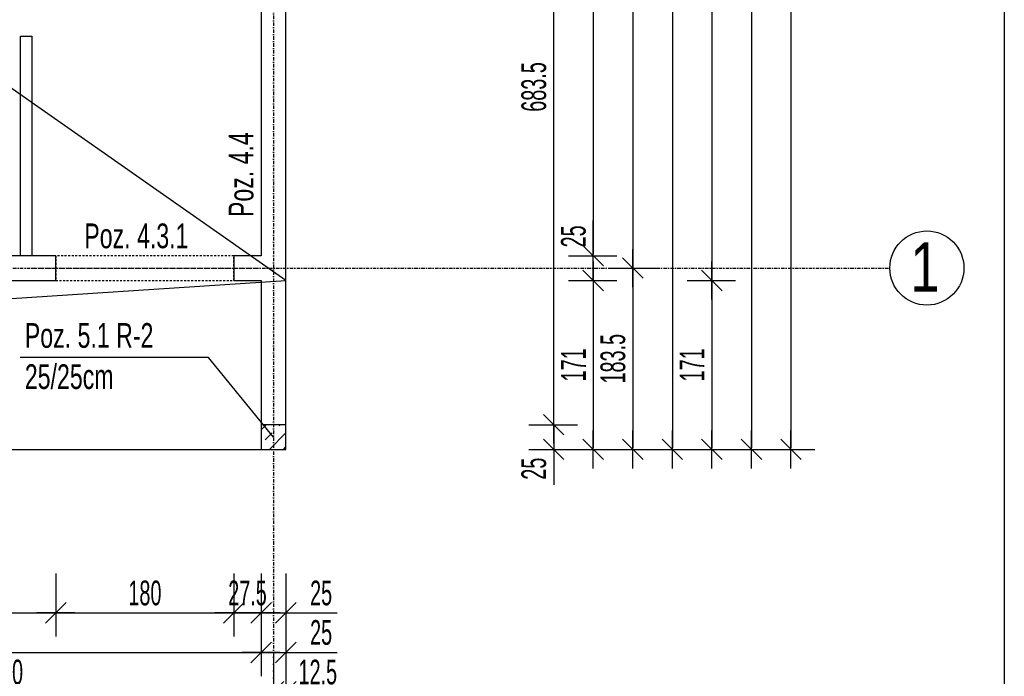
# Model space of a CAD drawing. Header units: millimetres. Extents: x -6373 to 10868, y -2819 to 2013.
# Tile 32 of 67: x -3297 to -2301, y -1157 to -492. Entities that reach past the tile are written whole.
import ezdxf

# ---------------------------------------------------------------- set-up
doc = ezdxf.new("R2010")
doc.units = ezdxf.units.MM
doc.header["$LTSCALE"] = 10
doc.linetypes.add('MO', pattern=[0.7, 0.35, -0.17, 0.01, -0.17])
doc.linetypes.add('MP', pattern=[0.36, 0.2, -0.16])
doc.layers.add('BA_obw', color=230, linetype='Continuous', plot=False)
for name, color, linetype in [('BA_szr', 1, 'Continuous'), ('BA_txs', 2, 'Continuous'), ('BA_wym', 1, 'Continuous'), ('BD_lpm', 1, 'MP'), ('BD_osm', 1, 'MO'), ('BD_txs', 2, 'Continuous'), ('BD_wic', 1, 'Continuous'), ('BD_wig', 3, 'Continuous'), ('BZ_odn', 1, 'Continuous'), ('BZ_txs', 2, 'Continuous')]:
    doc.layers.add(name, color=color, linetype=linetype)
doc.styles.add('BIKTS', font='bikromsw.shx', dxfattribs={"width": 0.8})
doc.styles.add('BIKWYM', font='bikromsw.shx', dxfattribs={"width": 0.6})
doc.dimstyles.new('BA_KR_100_cm', dxfattribs={"dimtxt": 25, "dimasz": 1.666667, "dimexe": 24, "dimexo": 0, "dimgap": 0, "dimtad": 0, "dimdec": 1, "dimrnd": 0.5, "dimzin": 9, "dimdsep": 46, "dimtxsty": 'BIKWYM', "dimblk": 'WYM-KR', "dimcen": 0, "dimdle": 20, "dimclrd": 256, "dimclre": 256, "dimclrt": 2, "dimadec": 0, "dimazin": 0, "dimtfac": 0.033333, "dimtdec": 1, "dimtmove": 0, "dimatfit": 3, "dimldrblk": 'WYM-KR', "dimfxl": 25, "dimfxlon": 1, "dimtvp": 0.8, "dimtolj": 1, "dimarcsym": 0})
doc.dimstyles.new('BZ_ST_100_cm', dxfattribs={"dimtxt": 25, "dimasz": 1.666667, "dimexe": 24, "dimexo": 0, "dimgap": 0, "dimtad": 0, "dimdec": 1, "dimrnd": 0.5, "dimdsep": 46, "dimtxsty": 'BIKWYM', "dimblk": 'WYM-ST', "dimcen": 0, "dimdle": 20, "dimclrd": 256, "dimclre": 256, "dimclrt": 7, "dimadec": 0, "dimazin": 0, "dimtfac": 0.033333, "dimtdec": 1, "dimtix": 1, "dimtmove": 2, "dimatfit": 3, "dimldrblk": 'WYM-ST', "dimfxl": 25, "dimfxlon": 1, "dimtvp": 0.8, "dimtolj": 1, "dimtzin": 0, "dimarcsym": 0})

# ---------------------------------------------------------------- blocks, each defined once
blk = doc.blocks.new('WYM-ST')
blk.add_hatch(color=256).paths.add_polyline_path([(-13, 2.88), (0, 0), (-13, -2.88)])
blk.add_lwpolyline([(0, 0), (-13, 2.88), (-13, -2.88), (0, 0)])
blk = doc.blocks.new('WYM-KR')
at = {"color": 7, "linetype": 'ByBlock'}
blk.add_line((6.24, 6.24), (-6.24, -6.24), dxfattribs=at)
at = {"linetype": 'ByBlock'}
blk.add_line((11.52, 0), (-11.52, 0), dxfattribs=at)
blk = doc.blocks.new('*D81')
at = {"layer": 'BA_wym', "lineweight": -2}
for p, q in [((-3469.92, -1052.6), (-3469.92, -1116.6)), ((-3259.92, -1052.6), (-3259.92, -1116.6)), ((-3468.25, -1092.6), (-3261.58, -1092.6))]:
    blk.add_line(p, q, dxfattribs=at)
at = {"layer": 'Defpoints', "color": 0}
for p in [(-3469.92, -756.15), (-3259.92, -756.15), (-3259.92, -1092.6)]:
    blk.add_point(p, dxfattribs=at)
at = {"layer": 'BA_wym', "lineweight": -2, "xscale": 1.666666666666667, "yscale": 1.666666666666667, "zscale": 1.666666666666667, "rotation": 180}
blk.add_blockref('WYM-KR', (-3469.92, -1092.6), dxfattribs=at)
at = {"layer": 'BA_wym', "lineweight": -2, "xscale": 1.666666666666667, "yscale": 1.666666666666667, "zscale": 1.666666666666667}
blk.add_blockref('WYM-KR', (-3259.92, -1092.6), dxfattribs=at)
at = {"layer": 'BA_wym', "color": 2, "insert": (-3364.92, -1072.6), "char_height": 25, "attachment_point": 5, "style": 'BIKWYM'}
blk.add_mtext('\\A1;210', dxfattribs=at)
blk = doc.blocks.new('*D82')
at = {"layer": 'BA_wym', "lineweight": -2}
for p, q in [((-3259.92, -1052.6), (-3259.92, -1116.6)), ((-3079.92, -1052.6), (-3079.92, -1116.6)), ((-3258.25, -1092.6), (-3081.58, -1092.6))]:
    blk.add_line(p, q, dxfattribs=at)
at = {"layer": 'Defpoints', "color": 0}
for p in [(-3259.92, -756.15), (-3079.92, -756.15), (-3079.92, -1092.6)]:
    blk.add_point(p, dxfattribs=at)
at = {"layer": 'BA_wym', "lineweight": -2, "xscale": 1.666666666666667, "yscale": 1.666666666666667, "zscale": 1.666666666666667, "rotation": 180}
blk.add_blockref('WYM-KR', (-3259.92, -1092.6), dxfattribs=at)
at = {"layer": 'BA_wym', "lineweight": -2, "xscale": 1.666666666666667, "yscale": 1.666666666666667, "zscale": 1.666666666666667}
blk.add_blockref('WYM-KR', (-3079.92, -1092.6), dxfattribs=at)
at = {"layer": 'BA_wym', "color": 2, "insert": (-3169.92, -1072.6), "char_height": 25, "attachment_point": 5, "style": 'BIKWYM'}
blk.add_mtext('\\A1;180', dxfattribs=at)
blk = doc.blocks.new('*D83')
at = {"layer": 'BA_wym', "lineweight": -2}
for p, q in [((-3079.92, -1052.6), (-3079.92, -1116.6)), ((-3052.41, -1052.6), (-3052.41, -1116.6)), ((-3081.58, -1092.6), (-3083.25, -1092.6)), ((-3079.92, -1092.6), (-3052.41, -1092.6)), ((-3050.75, -1092.6), (-3049.08, -1092.6))]:
    blk.add_line(p, q, dxfattribs=at)
at = {"layer": 'Defpoints', "color": 0}
for p in [(-3079.92, -756.15), (-3052.41, -927.15), (-3052.41, -1092.6)]:
    blk.add_point(p, dxfattribs=at)
at = {"layer": 'BA_wym', "lineweight": -2, "xscale": 1.666666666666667, "yscale": 1.666666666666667, "zscale": 1.666666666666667}
blk.add_blockref('WYM-KR', (-3079.92, -1092.6), dxfattribs=at)
at = {"layer": 'BA_wym', "lineweight": -2, "xscale": 1.666666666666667, "yscale": 1.666666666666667, "zscale": 1.666666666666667, "rotation": 180}
blk.add_blockref('WYM-KR', (-3052.41, -1092.6), dxfattribs=at)
at = {"layer": 'BA_wym', "color": 2, "insert": (-3066.16, -1072.6), "char_height": 25, "attachment_point": 5, "style": 'BIKWYM'}
blk.add_mtext('\\A1;27.5', dxfattribs=at)
blk = doc.blocks.new('*D84')
at = {"layer": 'BA_wym', "lineweight": -2}
for p, q in [((-3052.41, -1052.6), (-3052.41, -1116.6)), ((-3027.41, -1052.6), (-3027.41, -1116.6)), ((-3054.08, -1092.6), (-3055.75, -1092.6)), ((-3052.41, -1092.6), (-3027.41, -1092.6)), ((-3025.75, -1092.6), (-2975.51, -1092.6))]:
    blk.add_line(p, q, dxfattribs=at)
at = {"layer": 'Defpoints', "color": 0}
for p in [(-3052.41, -927.15), (-3027.41, -927.15), (-3027.41, -1092.6)]:
    blk.add_point(p, dxfattribs=at)
at = {"layer": 'BA_wym', "lineweight": -2, "xscale": 1.666666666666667, "yscale": 1.666666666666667, "zscale": 1.666666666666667}
blk.add_blockref('WYM-KR', (-3052.41, -1092.6), dxfattribs=at)
at = {"layer": 'BA_wym', "lineweight": -2, "xscale": 1.666666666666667, "yscale": 1.666666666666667, "zscale": 1.666666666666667, "rotation": 180}
blk.add_blockref('WYM-KR', (-3027.41, -1092.6), dxfattribs=at)
at = {"layer": 'BA_wym', "color": 2, "insert": (-2991.7, -1072.6), "char_height": 25, "attachment_point": 5, "style": 'BIKWYM'}
blk.add_mtext('\\A1;25', dxfattribs=at)
blk = doc.blocks.new('*D92')
at = {"layer": 'BA_wym', "lineweight": -2}
for p, q in [((-3717.41, -1092.6), (-3717.41, -1156.6)), ((-3052.41, -1092.6), (-3052.41, -1156.6)), ((-3715.75, -1132.6), (-3054.08, -1132.6))]:
    blk.add_line(p, q, dxfattribs=at)
at = {"layer": 'Defpoints', "color": 0}
for p in [(-3717.41, -731.15), (-3052.41, -927.15), (-3052.41, -1132.6)]:
    blk.add_point(p, dxfattribs=at)
at = {"layer": 'BA_wym', "lineweight": -2, "xscale": 1.666666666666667, "yscale": 1.666666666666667, "zscale": 1.666666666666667, "rotation": 180}
blk.add_blockref('WYM-KR', (-3717.41, -1132.6), dxfattribs=at)
at = {"layer": 'BA_wym', "lineweight": -2, "xscale": 1.666666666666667, "yscale": 1.666666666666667, "zscale": 1.666666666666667}
blk.add_blockref('WYM-KR', (-3052.41, -1132.6), dxfattribs=at)
at = {"layer": 'BA_wym', "color": 2, "insert": (-3384.91, -1112.6), "char_height": 25, "attachment_point": 5, "style": 'BIKWYM'}
blk.add_mtext('\\A1;665', dxfattribs=at)
blk = doc.blocks.new('*D93')
at = {"layer": 'BA_wym', "lineweight": -2}
for p, q in [((-3052.41, -1092.6), (-3052.41, -1156.6)), ((-3027.41, -1092.6), (-3027.41, -1156.6)), ((-3054.08, -1132.6), (-3055.75, -1132.6)), ((-3052.41, -1132.6), (-3027.41, -1132.6)), ((-3025.75, -1132.6), (-2975.51, -1132.6))]:
    blk.add_line(p, q, dxfattribs=at)
at = {"layer": 'Defpoints', "color": 0}
for p in [(-3052.41, -927.15), (-3027.41, -927.15), (-3027.41, -1132.6)]:
    blk.add_point(p, dxfattribs=at)
at = {"layer": 'BA_wym', "lineweight": -2, "xscale": 1.666666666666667, "yscale": 1.666666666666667, "zscale": 1.666666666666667}
blk.add_blockref('WYM-KR', (-3052.41, -1132.6), dxfattribs=at)
at = {"layer": 'BA_wym', "lineweight": -2, "xscale": 1.666666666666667, "yscale": 1.666666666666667, "zscale": 1.666666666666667, "rotation": 180}
blk.add_blockref('WYM-KR', (-3027.41, -1132.6), dxfattribs=at)
at = {"layer": 'BA_wym', "color": 2, "insert": (-2991.7, -1112.6), "char_height": 25, "attachment_point": 5, "style": 'BIKWYM'}
blk.add_mtext('\\A1;25', dxfattribs=at)
blk = doc.blocks.new('*D100')
at = {"layer": 'BA_wym', "lineweight": -2}
for p, q in [((-3579.91, -1132.6), (-3579.91, -1196.6)), ((-3039.91, -1132.6), (-3039.91, -1196.6)), ((-3578.25, -1172.6), (-3041.58, -1172.6))]:
    blk.add_line(p, q, dxfattribs=at)
at = {"layer": 'Defpoints', "color": 0}
for p in [(-3579.91, -756.35), (-3039.91, -760.32), (-3039.91, -1172.6)]:
    blk.add_point(p, dxfattribs=at)
at = {"layer": 'BA_wym', "lineweight": -2, "xscale": 1.666666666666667, "yscale": 1.666666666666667, "zscale": 1.666666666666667, "rotation": 180}
blk.add_blockref('WYM-KR', (-3579.91, -1172.6), dxfattribs=at)
at = {"layer": 'BA_wym', "lineweight": -2, "xscale": 1.666666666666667, "yscale": 1.666666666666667, "zscale": 1.666666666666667}
blk.add_blockref('WYM-KR', (-3039.91, -1172.6), dxfattribs=at)
at = {"layer": 'BA_wym', "color": 2, "insert": (-3309.91, -1152.6), "char_height": 25, "attachment_point": 5, "style": 'BIKWYM'}
blk.add_mtext('\\A1;540', dxfattribs=at)
blk = doc.blocks.new('*D101')
at = {"layer": 'BA_wym', "lineweight": -2}
for p, q in [((-3039.91, -1132.6), (-3039.91, -1196.6)), ((-3027.41, -1132.6), (-3027.41, -1196.6)), ((-3041.58, -1172.6), (-3043.25, -1172.6)), ((-3039.91, -1172.6), (-3027.41, -1172.6)), ((-3025.75, -1172.6), (-2965.98, -1172.6))]:
    blk.add_line(p, q, dxfattribs=at)
at = {"layer": 'Defpoints', "color": 0}
for p in [(-3039.91, -654.55), (-3027.41, -927.15), (-3027.41, -1172.6)]:
    blk.add_point(p, dxfattribs=at)
at = {"layer": 'BA_wym', "lineweight": -2, "xscale": 1.666666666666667, "yscale": 1.666666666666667, "zscale": 1.666666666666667}
blk.add_blockref('WYM-KR', (-3039.91, -1172.6), dxfattribs=at)
at = {"layer": 'BA_wym', "lineweight": -2, "xscale": 1.666666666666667, "yscale": 1.666666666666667, "zscale": 1.666666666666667, "rotation": 180}
blk.add_blockref('WYM-KR', (-3027.41, -1172.6), dxfattribs=at)
at = {"layer": 'BA_wym', "color": 2, "insert": (-2995.03, -1152.6), "char_height": 25, "attachment_point": 5, "style": 'BIKWYM'}
blk.add_mtext('\\A1;12.5', dxfattribs=at)
blk = doc.blocks.new('*D105')
at = {"layer": 'BA_wym', "lineweight": -2}
for p, q in [((-3729.91, -1172.6), (-3729.91, -1236.6)), ((-3027.41, -1172.6), (-3027.41, -1236.6)), ((-3728.25, -1212.6), (-3029.08, -1212.6))]:
    blk.add_line(p, q, dxfattribs=at)
at = {"layer": 'Defpoints', "color": 0}
for p in [(-3729.91, -890.15), (-3027.41, -927.15), (-3027.41, -1212.6)]:
    blk.add_point(p, dxfattribs=at)
at = {"layer": 'BA_wym', "lineweight": -2, "xscale": 1.666666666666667, "yscale": 1.666666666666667, "zscale": 1.666666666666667, "rotation": 180}
blk.add_blockref('WYM-KR', (-3729.91, -1212.6), dxfattribs=at)
at = {"layer": 'BA_wym', "lineweight": -2, "xscale": 1.666666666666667, "yscale": 1.666666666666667, "zscale": 1.666666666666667}
blk.add_blockref('WYM-KR', (-3027.41, -1212.6), dxfattribs=at)
at = {"layer": 'BA_wym', "color": 2, "insert": (-3378.66, -1192.6), "char_height": 25, "attachment_point": 5, "style": 'BIKWYM'}
blk.add_mtext('\\A1;702.5', dxfattribs=at)
blk = doc.blocks.new('*D107')
at = {"layer": 'BA_wym', "lineweight": -2}
for p, q in [((-5607.41, -1212.6), (-5607.41, -1276.6)), ((-3052.41, -1212.6), (-3052.41, -1276.6)), ((-5605.75, -1252.6), (-3054.08, -1252.6))]:
    blk.add_line(p, q, dxfattribs=at)
at = {"layer": 'Defpoints', "color": 0}
for p in [(-5607.41, -927.15), (-3052.41, -927.15), (-3052.41, -1252.6)]:
    blk.add_point(p, dxfattribs=at)
at = {"layer": 'BA_wym', "lineweight": -2, "xscale": 1.666666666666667, "yscale": 1.666666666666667, "zscale": 1.666666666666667, "rotation": 180}
blk.add_blockref('WYM-KR', (-5607.41, -1252.6), dxfattribs=at)
at = {"layer": 'BA_wym', "lineweight": -2, "xscale": 1.666666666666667, "yscale": 1.666666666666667, "zscale": 1.666666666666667}
blk.add_blockref('WYM-KR', (-3052.41, -1252.6), dxfattribs=at)
at = {"layer": 'BA_wym', "color": 2, "insert": (-4329.91, -1232.6), "char_height": 25, "attachment_point": 5, "style": 'BIKWYM'}
blk.add_mtext('\\A1;2555', dxfattribs=at)
blk = doc.blocks.new('*D108')
at = {"layer": 'BA_wym', "lineweight": -2}
for p, q in [((-3052.41, -1212.6), (-3052.41, -1276.6)), ((-3027.41, -1212.6), (-3027.41, -1276.6)), ((-3054.08, -1252.6), (-3055.75, -1252.6)), ((-3052.41, -1252.6), (-3027.41, -1252.6)), ((-3025.75, -1252.6), (-2975.51, -1252.6))]:
    blk.add_line(p, q, dxfattribs=at)
at = {"layer": 'Defpoints', "color": 0}
for p in [(-3052.41, -927.15), (-3027.41, -927.15), (-3027.41, -1252.6)]:
    blk.add_point(p, dxfattribs=at)
at = {"layer": 'BA_wym', "lineweight": -2, "xscale": 1.666666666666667, "yscale": 1.666666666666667, "zscale": 1.666666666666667}
blk.add_blockref('WYM-KR', (-3052.41, -1252.6), dxfattribs=at)
at = {"layer": 'BA_wym', "lineweight": -2, "xscale": 1.666666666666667, "yscale": 1.666666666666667, "zscale": 1.666666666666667, "rotation": 180}
blk.add_blockref('WYM-KR', (-3027.41, -1252.6), dxfattribs=at)
at = {"layer": 'BA_wym', "color": 2, "insert": (-2991.7, -1232.6), "char_height": 25, "attachment_point": 5, "style": 'BIKWYM'}
blk.add_mtext('\\A1;25', dxfattribs=at)
blk = doc.blocks.new('*D109')
at = {"layer": 'BA_wym', "lineweight": -2}
for p, q in [((-5632.41, -1252.6), (-5632.41, -1316.6)), ((-3027.41, -1252.6), (-3027.41, -1316.6)), ((-5630.75, -1292.6), (-3029.08, -1292.6))]:
    blk.add_line(p, q, dxfattribs=at)
at = {"layer": 'Defpoints', "color": 0}
for p in [(-5632.41, -927.15), (-3027.41, -927.15), (-3027.41, -1292.6)]:
    blk.add_point(p, dxfattribs=at)
at = {"layer": 'BA_wym', "lineweight": -2, "xscale": 1.666666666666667, "yscale": 1.666666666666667, "zscale": 1.666666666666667, "rotation": 180}
blk.add_blockref('WYM-KR', (-5632.41, -1292.6), dxfattribs=at)
at = {"layer": 'BA_wym', "lineweight": -2, "xscale": 1.666666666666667, "yscale": 1.666666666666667, "zscale": 1.666666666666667}
blk.add_blockref('WYM-KR', (-3027.41, -1292.6), dxfattribs=at)
at = {"layer": 'BA_wym', "color": 2, "insert": (-4329.91, -1272.6), "char_height": 25, "attachment_point": 5, "style": 'BIKWYM'}
blk.add_mtext('\\A1;2605', dxfattribs=at)
blk = doc.blocks.new('*D146')
at = {"layer": 'BA_wym', "lineweight": -2}
for p, q in [((-2781.41, -218.65), (-2732.41, -218.65)), ((-2756.41, -900.48), (-2756.41, -220.31)), ((-2781.41, -902.15), (-2732.41, -902.15))]:
    blk.add_line(p, q, dxfattribs=at)
at = {"layer": 'Defpoints', "color": 0}
for p in [(-3027.41, -218.65), (-2756.41, -218.65), (-3027.41, -902.15)]:
    blk.add_point(p, dxfattribs=at)
at = {"layer": 'BA_wym', "lineweight": -2, "xscale": 1.666666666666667, "yscale": 1.666666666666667, "zscale": 1.666666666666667}
for p, rotation in [((-2756.41, -218.65), 90), ((-2756.41, -902.15), 270)]:
    blk.add_blockref('WYM-KR', p, dxfattribs=dict(at, rotation=rotation))
at = {"layer": 'BA_wym', "color": 2, "insert": (-2776.41, -560.4), "char_height": 25, "attachment_point": 5, "rotation": 90, "style": 'BIKWYM'}
blk.add_mtext('\\A1;683.5', dxfattribs=at)
blk = doc.blocks.new('*D147')
at = {"layer": 'BA_wym', "lineweight": -2}
for p, q in [((-2781.41, -902.15), (-2732.41, -902.15)), ((-2756.41, -900.48), (-2756.41, -898.81)), ((-2756.41, -902.15), (-2756.41, -927.15)), ((-2781.41, -927.15), (-2732.41, -927.15)), ((-2756.41, -928.81), (-2756.41, -962.86))]:
    blk.add_line(p, q, dxfattribs=at)
at = {"layer": 'Defpoints', "color": 0}
for p in [(-3027.41, -902.15), (-3027.41, -927.15), (-2756.41, -927.15)]:
    blk.add_point(p, dxfattribs=at)
at = {"layer": 'BA_wym', "lineweight": -2, "xscale": 1.666666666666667, "yscale": 1.666666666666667, "zscale": 1.666666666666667}
for p, rotation in [((-2756.41, -902.15), 270), ((-2756.41, -927.15), 90)]:
    blk.add_blockref('WYM-KR', p, dxfattribs=dict(at, rotation=rotation))
at = {"layer": 'BA_wym', "color": 2, "insert": (-2776.41, -946.67), "char_height": 25, "attachment_point": 5, "rotation": 90, "style": 'BIKWYM'}
blk.add_mtext('\\A1;25', dxfattribs=at)
blk = doc.blocks.new('*D151')
at = {"layer": 'BA_wym', "lineweight": -2}
for p, q in [((-2741.41, 98.85), (-2692.41, 98.85)), ((-2716.41, 97.19), (-2716.41, -729.48)), ((-2741.41, -731.15), (-2692.41, -731.15))]:
    blk.add_line(p, q, dxfattribs=at)
at = {"layer": 'Defpoints', "color": 0}
for p in [(-3027.41, 98.85), (-3052.41, -731.15), (-2716.41, -731.15)]:
    blk.add_point(p, dxfattribs=at)
at = {"layer": 'BA_wym', "lineweight": -2, "xscale": 1.666666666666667, "yscale": 1.666666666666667, "zscale": 1.666666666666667}
for p, rotation in [((-2716.41, 98.85), 90), ((-2716.41, -731.15), 270)]:
    blk.add_blockref('WYM-KR', p, dxfattribs=dict(at, rotation=rotation))
at = {"layer": 'BA_wym', "color": 2, "insert": (-2736.41, -316.15), "char_height": 25, "attachment_point": 5, "rotation": 90, "style": 'BIKWYM'}
blk.add_mtext('\\A1;830', dxfattribs=at)
blk = doc.blocks.new('*D152')
at = {"layer": 'BA_wym', "lineweight": -2}
for p, q in [((-2716.41, -729.48), (-2716.41, -695.43)), ((-2741.41, -731.15), (-2692.41, -731.15)), ((-2716.41, -756.15), (-2716.41, -731.15)), ((-2741.41, -756.15), (-2692.41, -756.15)), ((-2716.41, -757.81), (-2716.41, -759.48))]:
    blk.add_line(p, q, dxfattribs=at)
at = {"layer": 'Defpoints', "color": 0}
for p in [(-3052.41, -731.15), (-2716.41, -731.15), (-3052.41, -756.15)]:
    blk.add_point(p, dxfattribs=at)
at = {"layer": 'BA_wym', "lineweight": -2, "xscale": 1.666666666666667, "yscale": 1.666666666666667, "zscale": 1.666666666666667}
for p, rotation in [((-2716.41, -731.15), 270), ((-2716.41, -756.15), 90)]:
    blk.add_blockref('WYM-KR', p, dxfattribs=dict(at, rotation=rotation))
at = {"layer": 'BA_wym', "color": 2, "insert": (-2736.41, -711.62), "char_height": 25, "attachment_point": 5, "rotation": 90, "style": 'BIKWYM'}
blk.add_mtext('\\A1;25', dxfattribs=at)
blk = doc.blocks.new('*D153')
at = {"layer": 'BA_wym', "lineweight": -2}
for p, q in [((-2741.41, -756.15), (-2692.41, -756.15)), ((-2716.41, -757.81), (-2716.41, -925.48)), ((-2741.41, -927.15), (-2692.41, -927.15))]:
    blk.add_line(p, q, dxfattribs=at)
at = {"layer": 'Defpoints', "color": 0}
for p in [(-3052.41, -756.15), (-3027.41, -927.15), (-2716.41, -927.15)]:
    blk.add_point(p, dxfattribs=at)
at = {"layer": 'BA_wym', "lineweight": -2, "xscale": 1.666666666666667, "yscale": 1.666666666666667, "zscale": 1.666666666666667}
for p, rotation in [((-2716.41, -756.15), 90), ((-2716.41, -927.15), 270)]:
    blk.add_blockref('WYM-KR', p, dxfattribs=dict(at, rotation=rotation))
at = {"layer": 'BA_wym', "color": 2, "insert": (-2736.41, -841.65), "char_height": 25, "attachment_point": 5, "rotation": 90, "style": 'BIKWYM'}
blk.add_mtext('\\A1;171', dxfattribs=at)
blk = doc.blocks.new('*D158')
at = {"layer": 'BA_wym', "lineweight": -2}
for p, q in [((-2701.41, 6.35), (-2652.41, 6.35)), ((-2676.41, 4.69), (-2676.41, -741.98)), ((-2701.41, -743.65), (-2652.41, -743.65))]:
    blk.add_line(p, q, dxfattribs=at)
at = {"layer": 'Defpoints', "color": 0}
for p in [(-3027.41, 6.35), (-3027.41, -743.65), (-2676.41, -743.65)]:
    blk.add_point(p, dxfattribs=at)
at = {"layer": 'BA_wym', "lineweight": -2, "xscale": 1.666666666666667, "yscale": 1.666666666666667, "zscale": 1.666666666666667}
for p, rotation in [((-2676.41, 6.35), 90), ((-2676.41, -743.65), 270)]:
    blk.add_blockref('WYM-KR', p, dxfattribs=dict(at, rotation=rotation))
at = {"layer": 'BA_wym', "color": 2, "insert": (-2696.41, -368.65), "char_height": 25, "attachment_point": 5, "rotation": 90, "style": 'BIKWYM'}
blk.add_mtext('\\A1;750', dxfattribs=at)
blk = doc.blocks.new('*D159')
at = {"layer": 'BA_wym', "lineweight": -2}
for p, q in [((-2701.41, -743.65), (-2652.41, -743.65)), ((-2676.41, -745.31), (-2676.41, -925.48)), ((-2701.41, -927.15), (-2652.41, -927.15))]:
    blk.add_line(p, q, dxfattribs=at)
at = {"layer": 'Defpoints', "color": 0}
for p in [(-3027.41, -743.65), (-3027.41, -927.15), (-2676.41, -927.15)]:
    blk.add_point(p, dxfattribs=at)
at = {"layer": 'BA_wym', "lineweight": -2, "xscale": 1.666666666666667, "yscale": 1.666666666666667, "zscale": 1.666666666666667}
for p, rotation in [((-2676.41, -743.65), 90), ((-2676.41, -927.15), 270)]:
    blk.add_blockref('WYM-KR', p, dxfattribs=dict(at, rotation=rotation))
at = {"layer": 'BA_wym', "color": 2, "insert": (-2696.41, -835.4), "char_height": 25, "attachment_point": 5, "rotation": 90, "style": 'BIKWYM'}
blk.add_mtext('\\A1;183.5', dxfattribs=at)
blk = doc.blocks.new('*D161')
at = {"layer": 'BA_wym', "lineweight": -2}
for p, q in [((-2621.41, 1068.85), (-2572.41, 1068.85)), ((-2596.41, 1067.19), (-2596.41, -754.48)), ((-2621.41, -756.15), (-2572.41, -756.15))]:
    blk.add_line(p, q, dxfattribs=at)
at = {"layer": 'Defpoints', "color": 0}
for p in [(-3027.41, 1068.85), (-3052.41, -756.15), (-2596.41, -756.15)]:
    blk.add_point(p, dxfattribs=at)
at = {"layer": 'BA_wym', "lineweight": -2, "xscale": 1.666666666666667, "yscale": 1.666666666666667, "zscale": 1.666666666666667}
for p, rotation in [((-2596.41, 1068.85), 90), ((-2596.41, -756.15), 270)]:
    blk.add_blockref('WYM-KR', p, dxfattribs=dict(at, rotation=rotation))
at = {"layer": 'BA_wym', "color": 2, "insert": (-2616.41, 156.35), "char_height": 25, "attachment_point": 5, "rotation": 90, "style": 'BIKWYM'}
blk.add_mtext('\\A1;1825', dxfattribs=at)
blk = doc.blocks.new('*D162')
at = {"layer": 'BA_wym', "lineweight": -2}
for p, q in [((-2621.41, -756.15), (-2572.41, -756.15)), ((-2596.41, -757.81), (-2596.41, -925.48)), ((-2621.41, -927.15), (-2572.41, -927.15))]:
    blk.add_line(p, q, dxfattribs=at)
at = {"layer": 'Defpoints', "color": 0}
for p in [(-3052.41, -756.15), (-3027.41, -927.15), (-2596.41, -927.15)]:
    blk.add_point(p, dxfattribs=at)
at = {"layer": 'BA_wym', "lineweight": -2, "xscale": 1.666666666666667, "yscale": 1.666666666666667, "zscale": 1.666666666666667}
for p, rotation in [((-2596.41, -756.15), 90), ((-2596.41, -927.15), 270)]:
    blk.add_blockref('WYM-KR', p, dxfattribs=dict(at, rotation=rotation))
at = {"layer": 'BA_wym', "color": 2, "insert": (-2616.41, -841.65), "char_height": 25, "attachment_point": 5, "rotation": 90, "style": 'BIKWYM'}
blk.add_mtext('\\A1;171', dxfattribs=at)
blk = doc.blocks.new('*D163')
at = {"layer": 'BA_wym', "lineweight": -2}
for p, q in [((-2581.41, 1119.85), (-2532.41, 1119.85)), ((-2556.41, 1118.18), (-2556.41, -925.48)), ((-2581.41, -927.15), (-2532.41, -927.15))]:
    blk.add_line(p, q, dxfattribs=at)
at = {"layer": 'Defpoints', "color": 0}
for p in [(-3717.41, 1119.85), (-3027.41, -927.15), (-2556.41, -927.15)]:
    blk.add_point(p, dxfattribs=at)
at = {"layer": 'BA_wym', "lineweight": -2, "xscale": 1.666666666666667, "yscale": 1.666666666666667, "zscale": 1.666666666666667}
for p, rotation in [((-2556.41, 1119.85), 90), ((-2556.41, -927.15), 270)]:
    blk.add_blockref('WYM-KR', p, dxfattribs=dict(at, rotation=rotation))
at = {"layer": 'BA_wym', "color": 2, "insert": (-2576.41, 96.35), "char_height": 25, "attachment_point": 5, "rotation": 90, "style": 'BIKWYM'}
blk.add_mtext('\\A1;2047', dxfattribs=at)
blk = doc.blocks.new('*D277')
at = {"layer": 'BA_wym', "lineweight": -2}
for p, q in [((-2661.41, 171.35), (-2612.41, 171.35)), ((-2636.41, 169.69), (-2636.41, -925.48)), ((-2661.41, -927.15), (-2612.41, -927.15))]:
    blk.add_line(p, q, dxfattribs=at)
at = {"layer": 'Defpoints', "color": 0}
for p in [(-2676.41, 171.35), (-2676.41, -927.15), (-2636.41, -927.15)]:
    blk.add_point(p, dxfattribs=at)
at = {"layer": 'BA_wym', "lineweight": -2, "xscale": 1.666666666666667, "yscale": 1.666666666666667, "zscale": 1.666666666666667}
for p, rotation in [((-2636.41, 171.35), 90), ((-2636.41, -927.15), 270)]:
    blk.add_blockref('WYM-KR', p, dxfattribs=dict(at, rotation=rotation))
at = {"layer": 'BA_wym', "color": 2, "insert": (-2656.41, -377.9), "char_height": 25, "attachment_point": 5, "rotation": 90, "style": 'BIKWYM'}
blk.add_mtext('\\A1;1098.5', dxfattribs=at)
blk = doc.blocks.new('*D278')
at = {"layer": 'BA_wym', "lineweight": -2}
for p, q in [((-3027.41, -1252.6), (-3027.41, -1316.6)), ((-2856.41, -1252.6), (-2856.41, -1316.6)), ((-3025.75, -1292.6), (-2858.08, -1292.6))]:
    blk.add_line(p, q, dxfattribs=at)
at = {"layer": 'Defpoints', "color": 0}
for p in [(-2856.41, 171.35), (-3027.41, -927.15), (-2856.41, -1292.6)]:
    blk.add_point(p, dxfattribs=at)
at = {"layer": 'BA_wym', "lineweight": -2, "xscale": 1.666666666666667, "yscale": 1.666666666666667, "zscale": 1.666666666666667, "rotation": 180}
blk.add_blockref('WYM-KR', (-3027.41, -1292.6), dxfattribs=at)
at = {"layer": 'BA_wym', "lineweight": -2, "xscale": 1.666666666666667, "yscale": 1.666666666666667, "zscale": 1.666666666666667}
blk.add_blockref('WYM-KR', (-2856.41, -1292.6), dxfattribs=at)
at = {"layer": 'BA_wym', "color": 2, "insert": (-2941.91, -1272.6), "char_height": 25, "attachment_point": 5, "style": 'BIKWYM'}
blk.add_mtext('\\A1;171', dxfattribs=at)
blk = doc.blocks.new('*D280')
at = {"layer": 'BA_wym', "lineweight": -2}
for p, q in [((-5803.41, -1292.6), (-5803.41, -1356.6)), ((-2856.41, -1292.6), (-2856.41, -1356.6)), ((-5801.75, -1332.6), (-2858.08, -1332.6))]:
    blk.add_line(p, q, dxfattribs=at)
at = {"layer": 'Defpoints', "color": 0}
for p in [(-5803.41, 171.35), (-2856.41, 171.35), (-2856.41, -1332.6)]:
    blk.add_point(p, dxfattribs=at)
at = {"layer": 'BA_wym', "lineweight": -2, "xscale": 1.666666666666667, "yscale": 1.666666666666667, "zscale": 1.666666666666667, "rotation": 180}
blk.add_blockref('WYM-KR', (-5803.41, -1332.6), dxfattribs=at)
at = {"layer": 'BA_wym', "lineweight": -2, "xscale": 1.666666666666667, "yscale": 1.666666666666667, "zscale": 1.666666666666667}
blk.add_blockref('WYM-KR', (-2856.41, -1332.6), dxfattribs=at)
at = {"layer": 'BA_wym', "color": 2, "insert": (-4329.91, -1312.6), "char_height": 25, "attachment_point": 5, "style": 'BIKWYM'}
blk.add_mtext('\\A1;2947', dxfattribs=at)
blk = doc.blocks.new('*D371')
at = {"layer": 'BA_wym', "lineweight": -2}
for p, q in [((-2541.41, 1239.87), (-2492.41, 1239.87)), ((-2516.41, 1238.2), (-2516.41, -925.48)), ((-2541.41, -927.15), (-2492.41, -927.15))]:
    blk.add_line(p, q, dxfattribs=at)
at = {"layer": 'Defpoints', "color": 0}
for p in [(-3711.41, 1239.87), (-3027.41, -927.15), (-2516.41, -927.15)]:
    blk.add_point(p, dxfattribs=at)
at = {"layer": 'BA_wym', "lineweight": -2, "xscale": 1.666666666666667, "yscale": 1.666666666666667, "zscale": 1.666666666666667}
for p, rotation in [((-2516.41, 1239.87), 90), ((-2516.41, -927.15), 270)]:
    blk.add_blockref('WYM-KR', p, dxfattribs=dict(at, rotation=rotation))
at = {"layer": 'BA_wym', "color": 2, "insert": (-2536.41, 156.36), "char_height": 25, "attachment_point": 5, "rotation": 90, "style": 'BIKWYM'}
blk.add_mtext('\\A1;2167', dxfattribs=at)

msp = doc.modelspace()

# ---------------------------------------------------------------- hatches: boundary and pattern name
at = {"layer": 'BA_szr'}
h = msp.add_hatch(dxfattribs=at)
h.set_pattern_fill('BIK_ZELBET', color=256, scale=100, angle=45, pattern_type=2)
h.set_pattern_definition([(45, (-14666.188, -1971), (-14.142136, 14.142136), []), (45, (-14673.26, -1963.929), (-14.142136, 14.142136), [10, -10])])
h.paths.add_polyline_path([(-3052.41, -927.15), (-3027.41, -927.15), (-3027.41, -902.15), (-3052.41, -902.15)])

# ---------------------------------------------------------------- linework, layer by layer
at = {"layer": 'BA_obw'}
msp.add_lwpolyline([(-6373.12, 2013.17), (-2300.61, 2013.17), (-2300.61, -1536.47), (-6373.12, -1536.47)], close=True, dxfattribs=at)
at = {"layer": 'BD_lpm'}
msp.add_lwpolyline([(-3259.92, -756.15), (-3079.92, -756.15), (-3079.92, -731.15), (-3259.92, -731.15)], close=True, dxfattribs=at)
at = {"layer": 'BD_osm', "color": 5}
msp.add_line((-3284.92, -743.65), (-3054.92, -743.65), dxfattribs=at)
at = {"layer": 'BD_osm'}
for points in [[(-3039.91, 1779.85), (-3039.91, -1432.6)], [(-6243.41, -743.65), (-2416.41, -743.65)]]:
    msp.add_lwpolyline(points, dxfattribs=at)
at = {"layer": 'BD_wic'}
for points in [[(-3027.41, -756.15), (-5632.41, 1068.85)], [(-3295.91, -731.15), (-3295.91, -509.16), (-3284.41, -509.16), (-3284.41, -731.15)], [(-5632.41, -927.15), (-3027.41, -756.15)], [(-5607.41, -927.15), (-3052.41, -927.15)]]:
    msp.add_lwpolyline(points, dxfattribs=at)
msp.add_circle((-2378.91, -743.65), 37.5, dxfattribs=at)
at = {"layer": 'BD_wig'}
msp.add_lwpolyline([(-3052.41, -927.15), (-3027.41, -927.15), (-3027.41, -218.65), (-3052.41, -218.65), (-3052.41, -731.15), (-3079.92, -731.15), (-3079.92, -756.15), (-3052.41, -756.15), (-3052.41, -927.15)], dxfattribs=at)
for points in [[(-3469.92, -756.15), (-3259.92, -756.15), (-3259.92, -731.15), (-3469.92, -731.15)], [(-3052.41, -927.15), (-3027.41, -927.15), (-3027.41, -902.15), (-3052.41, -902.15)]]:
    msp.add_lwpolyline(points, close=True, dxfattribs=at)

# ---------------------------------------------------------------- texts
at = {"layer": 'BA_txs', "style": 'BIKTS', "width": 0.7}
msp.add_text('Poz. 4.4', height=25, rotation=90, dxfattribs=at).set_placement((-3060.14, -692.03))
msp.add_text('Poz. 4.3.1', height=25, dxfattribs=at).set_placement((-3231.24, -723.56))
at = {"layer": 'BD_txs', "style": 'BIKTS', "width": 0.8}
msp.add_text('1', height=50, dxfattribs=at).set_placement((-2395.72, -767.71))
at = {"layer": 'BZ_txs', "insert": (-3291.4, -799.36), "char_height": 25, "width": 452.0462, "attachment_point": 1, "style": 'BIKTS'}
msp.add_mtext('{\\W0.7;Poz. 5.1 R-2\\P\\A1;25/25cm}', dxfattribs=at)

# ---------------------------------------------------------------- dimensions: what is measured, and where the dimension line sits
at = {"layer": 'BA_wym'}
for base, p1, p2, picture, middle in [((-2516.41, -927.15), (-3711.41, 1239.87), (-3027.41, -927.15), '*D371', (-2536.41, 156.36)), ((-2556.41, -927.15), (-3717.41, 1119.85), (-3027.41, -927.15), '*D163', (-2576.41, 96.35)), ((-2596.41, -756.15), (-3027.41, 1068.85), (-3052.41, -756.15), '*D161', (-2616.41, 156.35)), ((-2636.41, -927.15), (-2676.41, 171.35), (-2676.41, -927.15), '*D277', (-2656.41, -377.9)), ((-2716.41, -731.15), (-3027.41, 98.85), (-3052.41, -731.15), '*D151', (-2736.41, -316.15)), ((-2676.41, -743.65), (-3027.41, 6.35), (-3027.41, -743.65), '*D158', (-2696.41, -368.65)), ((-2756.41, -218.65), (-3027.41, -902.15), (-3027.41, -218.65), '*D146', (-2776.41, -560.4)), ((-2716.41, -731.15), (-3052.41, -756.15), (-3052.41, -731.15), '*D152', (-2736.41, -711.62)), ((-2676.41, -927.15), (-3027.41, -743.65), (-3027.41, -927.15), '*D159', (-2696.41, -835.4)), ((-2716.41, -927.15), (-3052.41, -756.15), (-3027.41, -927.15), '*D153', (-2736.41, -841.65)), ((-2596.41, -927.15), (-3052.41, -756.15), (-3027.41, -927.15), '*D162', (-2616.41, -841.65)), ((-2756.41, -927.15), (-3027.41, -902.15), (-3027.41, -927.15), '*D147', (-2776.41, -946.67))]:
    dim = msp.add_linear_dim(base=base, p1=p1, p2=p2, angle=90, dimstyle='BA_KR_100_cm', override={"dimatfit": 1}, dxfattribs=at)
    dim.commit()
    dim.dimension.update_dxf_attribs({"geometry": picture, "text_midpoint": middle})
for base, p1, p2, override, picture, middle in [((-2856.41, -1332.6), (-5803.41, 171.35), (-2856.41, 171.35), {"dimatfit": 1, "dimfxl": 40}, '*D280', (-4329.91, -1312.6)), ((-2856.41, -1292.6), (-3027.41, -927.15), (-2856.41, 171.35), {"dimatfit": 1, "dimfxl": 40}, '*D278', (-2941.91, -1272.6)), ((-3027.41, -1172.6), (-3039.91, -654.55), (-3027.41, -927.15), {"dimblk": 'WYM-KR', "dimatfit": 1, "dimfxl": 40}, '*D101', (-2995.03, -1152.6)), ((-3052.41, -1132.6), (-3717.41, -731.15), (-3052.41, -927.15), {"dimtmove": 1, "dimatfit": 1, "dimfxl": 40}, '*D92', (-3384.91, -1112.6)), ((-3039.91, -1172.6), (-3579.91, -756.35), (-3039.91, -760.32), {"dimtmove": 1, "dimatfit": 1, "dimfxl": 40}, '*D100', (-3309.91, -1152.6)), ((-3259.92, -1092.6), (-3469.92, -756.15), (-3259.92, -756.15), {"dimtmove": 1, "dimatfit": 1, "dimfxl": 40}, '*D81', (-3364.92, -1072.6)), ((-3079.92, -1092.6), (-3259.92, -756.15), (-3079.92, -756.15), {"dimtmove": 1, "dimatfit": 1, "dimfxl": 40}, '*D82', (-3169.92, -1072.6)), ((-3027.41, -1212.6), (-3729.91, -890.15), (-3027.41, -927.15), {"dimtmove": 1, "dimatfit": 1, "dimfxl": 40}, '*D105', (-3378.66, -1192.6)), ((-3027.41, -1292.6), (-5632.41, -927.15), (-3027.41, -927.15), {"dimatfit": 1, "dimfxl": 40}, '*D109', (-4329.91, -1272.6)), ((-3052.41, -1252.6), (-5607.41, -927.15), (-3052.41, -927.15), {"dimtmove": 1, "dimatfit": 1, "dimfxl": 40}, '*D107', (-4329.91, -1232.6))]:
    dim = msp.add_linear_dim(base=base, p1=p1, p2=p2, dimstyle='BA_KR_100_cm', override=override, dxfattribs=at)
    dim.commit()
    dim.dimension.update_dxf_attribs({"geometry": picture, "text_midpoint": middle})
for base, p1, p2, picture, middle in [((-3052.41, -1092.6), (-3079.92, -756.15), (-3052.41, -927.15), '*D83', (-3066.16, -1092.6)), ((-3027.41, -1092.6), (-3052.41, -927.15), (-3027.41, -927.15), '*D84', (-2991.7, -1092.6)), ((-3027.41, -1132.6), (-3052.41, -927.15), (-3027.41, -927.15), '*D93', (-2991.7, -1132.6)), ((-3027.41, -1252.6), (-3052.41, -927.15), (-3027.41, -927.15), '*D108', (-2991.7, -1252.6))]:
    dim = msp.add_linear_dim(base=base, p1=p1, p2=p2, dimstyle='BA_KR_100_cm', override={"dimblk": 'WYM-KR', "dimatfit": 1, "dimfxl": 40}, dxfattribs=at)
    dim.commit()
    dim.dimension.update_dxf_attribs({"geometry": picture, "text_midpoint": middle, "dimtype": 160})

# ---------------------------------------------------------------- leaders
at = {"layer": 'BZ_odn', "has_arrowhead": 0}
msp.add_leader([(-3039.91, -914.65), (-3105.61, -834.16), (-3296.26, -834.16)], dimstyle='BZ_ST_100_cm', dxfattribs=at)

doc.saveas('drawing.dxf')
